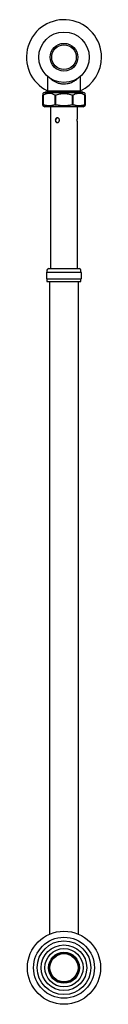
# Model space of a CAD drawing. Header units: millimetres. Extents: x 3937.733 to 3937.797, y 1842.742 to 1843.582.
import ezdxf

# ---------------------------------------------------------------- set-up
doc = ezdxf.new("R2010")
doc.units = ezdxf.units.MM
doc.layers.add('SANINDUSA', color=3, linetype='Continuous')

msp = doc.modelspace()

# ---------------------------------------------------------------- linework, layer by layer
at = {"layer": 'SANINDUSA'}
for p, q in [((3937.75095, 1843.53404), (3937.75095, 1843.52161)), ((3937.77895, 1843.52161), (3937.77895, 1843.53404)), ((3937.74754, 1843.52007), (3937.74695, 1843.51942)), ((3937.74695, 1843.50993), (3937.74695, 1843.51805)), ((3937.7471, 1843.51811), (3937.74701, 1843.51811)), ((3937.74718, 1843.51805), (3937.74718, 1843.50993)), ((3937.75095, 1843.52161), (3937.76495, 1843.52161)), ((3937.75728, 1843.50993), (3937.75728, 1843.51805)), ((3937.75766, 1843.51811), (3937.75742, 1843.51811)), ((3937.75781, 1843.51805), (3937.75781, 1843.50993)), ((3937.76495, 1843.52161), (3937.77895, 1843.52161)), ((3937.77209, 1843.50993), (3937.77209, 1843.51805)), ((3937.77249, 1843.51811), (3937.77225, 1843.51811)), ((3937.77263, 1843.51805), (3937.77263, 1843.50993)), ((3937.78295, 1843.51942), (3937.78237, 1843.52007)), ((3937.78273, 1843.50993), (3937.78273, 1843.51805)), ((3937.7829, 1843.51811), (3937.78281, 1843.51811)), ((3937.78295, 1843.51805), (3937.78295, 1843.50993)), ((3937.74695, 1843.50914), (3937.74855, 1843.50813)), ((3937.74704, 1843.50984), (3937.74707, 1843.50984)), ((3937.75345, 1843.50811), (3937.75345, 1843.37011)), ((3937.75749, 1843.50984), (3937.75759, 1843.50984)), ((3937.77232, 1843.50984), (3937.77242, 1843.50984)), ((3937.77645, 1843.49861), (3937.77645, 1843.50811)), ((3937.78136, 1843.50813), (3937.78295, 1843.50914)), ((3937.78284, 1843.50984), (3937.78287, 1843.50984)), ((3937.77645, 1843.37011), (3937.77645, 1843.49461)), ((3937.74995, 1843.3664), (3937.74995, 1843.36182)), ((3937.75045, 1843.36711), (3937.7501, 1843.36676)), ((3937.75045, 1843.36861), (3937.75045, 1843.36711)), ((3937.75045, 1843.36711), (3937.77945, 1843.36711)), ((3937.75195, 1843.37011), (3937.76495, 1843.37011)), ((3937.77945, 1843.36711), (3937.77945, 1843.36861)), ((3937.77981, 1843.36676), (3937.77945, 1843.36711)), ((3937.77995, 1843.36182), (3937.77995, 1843.3664)), ((3937.7501, 1843.36146), (3937.75045, 1843.36111)), ((3937.75045, 1843.36111), (3937.75045, 1843.35911)), ((3937.77945, 1843.36111), (3937.75045, 1843.36111)), ((3937.75045, 1843.35911), (3937.77945, 1843.35911)), ((3937.75245, 1843.35911), (3937.75245, 1842.84611)), ((3937.77745, 1842.84611), (3937.77745, 1843.35911)), ((3937.77945, 1843.36111), (3937.77981, 1843.36146)), ((3937.77945, 1843.35911), (3937.77945, 1843.36111)), ((3937.75245, 1842.84611), (3937.75245, 1842.8022)), ((3937.77745, 1842.8022), (3937.77745, 1842.84611)), ((3937.75245, 1842.77801), (3937.75245, 1842.77361)), ((3937.77745, 1842.77361), (3937.77745, 1842.77801))]:
    msp.add_line(p, q, dxfattribs=at)
at = {"layer": 'SANINDUSA', "flags": 128}
msp.add_lwpolyline([(3937.75933, 1843.49859), (3937.7589, 1843.4985), (3937.75842, 1843.49818), (3937.75806, 1843.49769), (3937.75785, 1843.49706), (3937.75782, 1843.49639), (3937.75796, 1843.49576), (3937.75826, 1843.49521), (3937.7587, 1843.49482), (3937.75925, 1843.49463), (3937.75945, 1843.49461), (3937.75945, 1843.49461)], dxfattribs=at)
at = {"layer": 'SANINDUSA'}
for centre, radius in [((3937.76495, 1843.55036), 0.0215), ((3937.76495, 1843.55036), 0.01183), ((3937.76495, 1843.55036), 0.0105), ((3937.76495, 1842.77361), 0.0312), ((3937.76495, 1842.77361), 0.026), ((3937.76495, 1842.77361), 0.0229), ((3937.76495, 1842.77361), 0.01945), ((3937.76495, 1842.77361), 0.01635), ((3937.76495, 1842.77361), 0.01325), ((3937.76495, 1842.77361), 0.0125), ((3937.76495, 1842.77361), 0.012)]:
    msp.add_circle(centre, radius, dxfattribs=at)
for centre, radius, start, end in [((3937.76495, 1843.55036), 0.032, 0, 244.05491), ((3937.76495, 1843.55036), 0.032, 295.94509, 0), ((3937.74764, 1843.51996), 0.00015, 90, 135), ((3937.74933, 1843.51961), 0.001, 90, 149.31685), ((3937.74995, 1843.52161), 0.001, 270, 0), ((3937.77995, 1843.52161), 0.001, 180, 270), ((3937.78058, 1843.51961), 0.001, 30.56426, 90), ((3937.78227, 1843.51996), 0.00015, 45, 90), ((3937.74862, 1843.50826), 0.00015, 240, 270), ((3937.78129, 1843.50826), 0.00015, 270, 300), ((3937.75045, 1843.3664), 0.0005, 135, 180), ((3937.75195, 1843.36861), 0.0015, 90, 180), ((3937.77795, 1843.36861), 0.0015, 0, 90), ((3937.77945, 1843.3664), 0.0005, 0, 45), ((3937.75045, 1843.36182), 0.0005, 180, 225), ((3937.77945, 1843.36182), 0.0005, 315, 0)]:
    msp.add_arc(centre, radius, start, end, dxfattribs=at)
for points, knots in [([(3937.7524, 1843.53308), (3937.75242, 1843.53306), (3937.7526, 1843.53288), (3937.75299, 1843.53251), (3937.75361, 1843.53195), (3937.75428, 1843.5314), (3937.75507, 1843.53081), (3937.75596, 1843.53022), (3937.75704, 1843.52959), (3937.7582, 1843.52904), (3937.75945, 1843.52854), (3937.76075, 1843.52815), (3937.76212, 1843.52784), (3937.76352, 1843.52765), (3937.7654, 1843.52757), (3937.76779, 1843.5278), (3937.77018, 1843.52842), (3937.77211, 1843.5292), (3937.77359, 1843.52999), (3937.77494, 1843.53087), (3937.77611, 1843.53179), (3937.77687, 1843.53245), (3937.77717, 1843.53275), (3937.77721, 1843.53279)], [0, 0, 0, 0, 0.005123, 0.042514, 0.078734, 0.121427, 0.153958, 0.199317, 0.244593, 0.290991, 0.33451, 0.379949, 0.423041, 0.467569, 0.510792, 0.595651, 0.686987, 0.745618, 0.805903, 0.867018, 0.929863, 0.991328, 1, 1, 1, 1]), ([(3937.74695, 1843.51942), (3937.74695, 1843.51942), (3937.74695, 1843.51929), (3937.74695, 1843.51882), (3937.74695, 1843.51847), (3937.74695, 1843.51805)], [0, 0, 0, 0, 0.5, 0.5, 1, 1, 1, 1]), ([(3937.75728, 1843.51805), (3937.75686, 1843.51827), (3937.75644, 1843.51847), (3937.75525, 1843.51895), (3937.75448, 1843.51917), (3937.75321, 1843.51938), (3937.75272, 1843.51942), (3937.75198, 1843.51942), (3937.75174, 1843.51941), (3937.7511, 1843.51936), (3937.75071, 1843.5193), (3937.74969, 1843.51909), (3937.74908, 1843.51889), (3937.74804, 1843.51847), (3937.7476, 1843.51827), (3937.74718, 1843.51805)], [1.035294, 1.035294, 1.035294, 1.035294, 2.918988, 2.918988, 6.254974, 6.254974, 8.339965, 8.339965, 9.382461, 9.382461, 11.050454, 11.050454, 13.719243, 13.719243, 15.644636, 15.644636, 15.644636, 15.644636]), ([(3937.74764, 1843.52011), (3937.74764, 1843.52011), (3937.74947, 1843.52011), (3937.75596, 1843.52011), (3937.76036, 1843.52011), (3937.76955, 1843.52011), (3937.77395, 1843.52011), (3937.78044, 1843.52011), (3937.78227, 1843.52011), (3937.78227, 1843.52011)], [0, 0, 0, 0, 0.25, 0.25, 0.5, 0.5, 0.75, 0.75, 1, 1, 1, 1]), ([(3937.78058, 1843.52061), (3937.78058, 1843.52061), (3937.77893, 1843.52061), (3937.77307, 1843.52061), (3937.7691, 1843.52061), (3937.76081, 1843.52061), (3937.75684, 1843.52061), (3937.75098, 1843.52061), (3937.74933, 1843.52061), (3937.74933, 1843.52061)], [0, 0, 0, 0, 0.25, 0.25, 0.5, 0.5, 0.75, 0.75, 1, 1, 1, 1]), ([(3937.75781, 1843.51805), (3937.75896, 1843.51847), (3937.76013, 1843.51882), (3937.76252, 1843.5193), (3937.76374, 1843.51942), (3937.76617, 1843.51942), (3937.76739, 1843.51929), (3937.76978, 1843.51882), (3937.77095, 1843.51847), (3937.77209, 1843.51805)], [0, 0, 0, 0, 0.25, 0.25, 0.5, 0.5, 0.75, 0.75, 1, 1, 1, 1]), ([(3937.78273, 1843.51805), (3937.78231, 1843.51827), (3937.78189, 1843.51847), (3937.78071, 1843.51895), (3937.77993, 1843.51917), (3937.77867, 1843.51938), (3937.77817, 1843.51942), (3937.77744, 1843.51942), (3937.77719, 1843.51941), (3937.77655, 1843.51936), (3937.77616, 1843.5193), (3937.77515, 1843.51909), (3937.77454, 1843.51889), (3937.77349, 1843.51847), (3937.77306, 1843.51827), (3937.77263, 1843.51805)], [1.030939, 1.030939, 1.030939, 1.030939, 2.917465, 2.917465, 6.25171, 6.25171, 8.335613, 8.335613, 9.377565, 9.377565, 11.044687, 11.044687, 13.712084, 13.712084, 15.640287, 15.640287, 15.640287, 15.640287]), ([(3937.78295, 1843.51805), (3937.78295, 1843.51847), (3937.78295, 1843.51882), (3937.78295, 1843.5193), (3937.78295, 1843.51942), (3937.78295, 1843.51942)], [0, 0, 0, 0, 0.5, 0.5, 1, 1, 1, 1]), ([(3937.74695, 1843.50914), (3937.74695, 1843.50914), (3937.74695, 1843.50914), (3937.74695, 1843.50915), (3937.74695, 1843.50917), (3937.74695, 1843.5092), (3937.74695, 1843.50924), (3937.74695, 1843.50929), (3937.74695, 1843.50936), (3937.74695, 1843.50949), (3937.74695, 1843.50968), (3937.74695, 1843.50985), (3937.74695, 1843.50993)], [0, 0, 0, 0, 0.070675, 0.1415742, 0.2127167, 0.2841216, 0.3558076, 0.4277933, 0.5000971, 0.6629308, 0.8295062, 1, 1, 1, 1]), ([(3937.74704, 1843.50984), (3937.74702, 1843.50984), (3937.74701, 1843.50984), (3937.74699, 1843.50986), (3937.74698, 1843.50986), (3937.74697, 1843.50988)], [0, 0, 0, 0, 0.5, 0.5, 1, 1, 1, 1]), ([(3937.74707, 1843.50984), (3937.74709, 1843.50984), (3937.7471, 1843.50984), (3937.74712, 1843.50986), (3937.74714, 1843.50986), (3937.74715, 1843.50988)], [0, 0, 0, 0, 0.5, 0.5, 1, 1, 1, 1]), ([(3937.74718, 1843.50993), (3937.74732, 1843.50989), (3937.7476, 1843.5098), (3937.74803, 1843.50969), (3937.74845, 1843.50959), (3937.74886, 1843.50949), (3937.74928, 1843.50941), (3937.74998, 1843.50929), (3937.75096, 1843.50917), (3937.75223, 1843.50912), (3937.7535, 1843.50917), (3937.75462, 1843.50931), (3937.75559, 1843.50949), (3937.75643, 1843.50968), (3937.75699, 1843.50985), (3937.75728, 1843.50993)], [0, 0, 0, 0, 0.042891, 0.085283, 0.127187, 0.168613, 0.209572, 0.250076, 0.37584, 0.500004, 0.624142, 0.749929, 0.831345, 0.914673, 1, 1, 1, 1]), ([(3937.78129, 1843.50811), (3937.78129, 1843.50811), (3937.78129, 1843.50811), (3937.78127, 1843.50811), (3937.78125, 1843.50811), (3937.78122, 1843.50811), (3937.78118, 1843.50811), (3937.78114, 1843.50811), (3937.78108, 1843.50811), (3937.78095, 1843.50811), (3937.78068, 1843.50811), (3937.78016, 1843.50811), (3937.77948, 1843.50811), (3937.77836, 1843.50811), (3937.77659, 1843.50811), (3937.77398, 1843.50811), (3937.77105, 1843.50811), (3937.768, 1843.50811), (3937.76495, 1843.50811), (3937.76191, 1843.50811), (3937.75886, 1843.50811), (3937.75593, 1843.50811), (3937.75332, 1843.50811), (3937.75155, 1843.50811), (3937.75043, 1843.50811), (3937.74975, 1843.50811), (3937.74923, 1843.50811), (3937.74893, 1843.50811), (3937.74877, 1843.50811), (3937.74868, 1843.50811), (3937.74863, 1843.50811), (3937.74862, 1843.50811), (3937.74862, 1843.50811)], [0, 0, 0, 0, 0.0073, 0.0145892, 0.0218714, 0.0291504, 0.03643, 0.0437141, 0.0510066, 0.0583111, 0.0892018, 0.1201028, 0.1522813, 0.18447, 0.2501189, 0.3157677, 0.3800524, 0.4417711, 0.5000019, 0.5582327, 0.6199514, 0.6842361, 0.7498849, 0.8155338, 0.8477123, 0.879901, 0.9107917, 0.9416927, 0.956281, 0.9708412, 0.985404, 1, 1, 1, 1]), ([(3937.75749, 1843.50984), (3937.75746, 1843.50984), (3937.75743, 1843.50984), (3937.75738, 1843.50986), (3937.75735, 1843.50986), (3937.75732, 1843.50988)], [0, 0, 0, 0, 0.5, 0.5, 1, 1, 1, 1]), ([(3937.75759, 1843.50984), (3937.75762, 1843.50984), (3937.75765, 1843.50984), (3937.7577, 1843.50986), (3937.75773, 1843.50986), (3937.75776, 1843.50988)], [0, 0, 0, 0, 0.5, 0.5, 1, 1, 1, 1]), ([(3937.75781, 1843.50993), (3937.75802, 1843.50989), (3937.75842, 1843.5098), (3937.75902, 1843.50969), (3937.75961, 1843.50959), (3937.7602, 1843.50949), (3937.76078, 1843.50941), (3937.76177, 1843.50929), (3937.76316, 1843.50917), (3937.76496, 1843.50912), (3937.76675, 1843.50917), (3937.76834, 1843.50931), (3937.76972, 1843.50949), (3937.7709, 1843.50968), (3937.77169, 1843.50985), (3937.77209, 1843.50993)], [0, 0, 0, 0, 0.042969, 0.085398, 0.1273, 0.168684, 0.209563, 0.249947, 0.376048, 0.500004, 0.624187, 0.750036, 0.831457, 0.914749, 1, 1, 1, 1]), ([(3937.77232, 1843.50984), (3937.77229, 1843.50984), (3937.77226, 1843.50984), (3937.7722, 1843.50986), (3937.77217, 1843.50986), (3937.77215, 1843.50988)], [0, 0, 0, 0, 0.5, 0.5, 1, 1, 1, 1]), ([(3937.77242, 1843.50984), (3937.77245, 1843.50984), (3937.77248, 1843.50984), (3937.77253, 1843.50986), (3937.77256, 1843.50986), (3937.77259, 1843.50988)], [0, 0, 0, 0, 0.5, 0.5, 1, 1, 1, 1]), ([(3937.77263, 1843.50993), (3937.77278, 1843.50989), (3937.77306, 1843.5098), (3937.77348, 1843.50969), (3937.7739, 1843.50959), (3937.77432, 1843.50949), (3937.77473, 1843.50941), (3937.77543, 1843.50929), (3937.77641, 1843.50917), (3937.77768, 1843.50912), (3937.77895, 1843.50917), (3937.78007, 1843.50931), (3937.78105, 1843.50949), (3937.78189, 1843.50968), (3937.78245, 1843.50985), (3937.78273, 1843.50993)], [0, 0, 0, 0, 0.042891, 0.085284, 0.127187, 0.168613, 0.209572, 0.250077, 0.375841, 0.500004, 0.624142, 0.749929, 0.831345, 0.914673, 1, 1, 1, 1]), ([(3937.78284, 1843.50984), (3937.78282, 1843.50984), (3937.78281, 1843.50984), (3937.78279, 1843.50986), (3937.78277, 1843.50986), (3937.78276, 1843.50988)], [0, 0, 0, 0, 0.5, 0.5, 1, 1, 1, 1]), ([(3937.78287, 1843.50984), (3937.78289, 1843.50984), (3937.7829, 1843.50984), (3937.78292, 1843.50986), (3937.78293, 1843.50986), (3937.78294, 1843.50988)], [0, 0, 0, 0, 0.5, 0.5, 1, 1, 1, 1]), ([(3937.78295, 1843.50993), (3937.78295, 1843.50989), (3937.78295, 1843.5098), (3937.78295, 1843.50969), (3937.78295, 1843.50959), (3937.78295, 1843.50949), (3937.78295, 1843.50941), (3937.78295, 1843.50933), (3937.78295, 1843.50925), (3937.78295, 1843.50918), (3937.78295, 1843.50914), (3937.78295, 1843.50914), (3937.78295, 1843.50914)], [0, 0, 0, 0, 0.0859259, 0.1707771, 0.2545745, 0.33734, 0.4190962, 0.4998667, 0.6265702, 0.752094, 0.8765368, 1, 1, 1, 1]), ([(3937.7592, 1843.49461), (3937.75909, 1843.49461), (3937.75898, 1843.49462), (3937.75876, 1843.49467), (3937.75865, 1843.49471), (3937.75845, 1843.49481), (3937.75836, 1843.49487), (3937.75818, 1843.49502), (3937.7581, 1843.4951), (3937.75788, 1843.49538), (3937.75776, 1843.4956), (3937.7576, 1843.49608), (3937.75756, 1843.49635), (3937.75756, 1843.49674), (3937.75757, 1843.49687), (3937.75761, 1843.49713), (3937.75764, 1843.49725), (3937.75772, 1843.4975), (3937.75777, 1843.49761), (3937.75788, 1843.49783), (3937.75795, 1843.49793), (3937.7581, 1843.49812), (3937.75818, 1843.4982), (3937.75836, 1843.49834), (3937.75845, 1843.49841), (3937.75865, 1843.49851), (3937.75876, 1843.49855), (3937.75898, 1843.4986), (3937.75909, 1843.49861), (3937.75932, 1843.49861), (3937.75943, 1843.4986), (3937.75966, 1843.49855), (3937.75977, 1843.49851), (3937.75999, 1843.49841), (3937.76009, 1843.49835), (3937.76029, 1843.4982), (3937.76039, 1843.49812), (3937.76064, 1843.49784), (3937.76078, 1843.49762), (3937.76097, 1843.49714), (3937.76102, 1843.49688), (3937.76102, 1843.49648), (3937.76101, 1843.49635), (3937.76096, 1843.49609), (3937.76093, 1843.49597), (3937.76083, 1843.49572), (3937.76077, 1843.49561), (3937.76064, 1843.49539), (3937.76056, 1843.49529), (3937.7603, 1843.49501), (3937.7601, 1843.49486), (3937.75967, 1843.49466), (3937.75943, 1843.49461), (3937.7592, 1843.49461)], [0, 0, 0, 0, 0.03125, 0.03125, 0.0625, 0.0625, 0.09375, 0.09375, 0.125, 0.125, 0.1875, 0.1875, 0.25, 0.25, 0.28125, 0.28125, 0.3125, 0.3125, 0.34375, 0.34375, 0.375, 0.375, 0.40625, 0.40625, 0.4375, 0.4375, 0.46875, 0.46875, 0.5, 0.5, 0.53125, 0.53125, 0.5625, 0.5625, 0.59375, 0.59375, 0.625, 0.625, 0.6875, 0.6875, 0.75, 0.75, 0.78125, 0.78125, 0.8125, 0.8125, 0.84375, 0.84375, 0.875, 0.875, 0.9375, 0.9375, 1, 1, 1, 1]), ([(3937.77645, 1843.49461), (3937.77645, 1843.49461), (3937.77645, 1843.49462), (3937.77644, 1843.49467), (3937.77644, 1843.49471), (3937.77642, 1843.49481), (3937.77641, 1843.49487), (3937.77639, 1843.49502), (3937.77638, 1843.4951), (3937.77634, 1843.49538), (3937.77632, 1843.4956), (3937.77629, 1843.49608), (3937.77628, 1843.49635), (3937.77628, 1843.49674), (3937.77628, 1843.49687), (3937.77629, 1843.49713), (3937.7763, 1843.49725), (3937.77631, 1843.4975), (3937.77632, 1843.49761), (3937.77634, 1843.49783), (3937.77636, 1843.49793), (3937.77638, 1843.49812), (3937.77639, 1843.4982), (3937.77641, 1843.49834), (3937.77642, 1843.49841), (3937.77644, 1843.49851), (3937.77644, 1843.49855), (3937.77645, 1843.4986), (3937.77645, 1843.49861), (3937.77645, 1843.49861)], [0, 0, 0, 0, 0.0625, 0.0625, 0.125, 0.125, 0.1875, 0.1875, 0.25, 0.25, 0.375, 0.375, 0.5, 0.5, 0.5625, 0.5625, 0.625, 0.625, 0.6875, 0.6875, 0.75, 0.75, 0.8125, 0.8125, 0.875, 0.875, 0.9375, 0.9375, 1, 1, 1, 1]), ([(3937.76495, 1843.37011), (3937.76509, 1843.37011), (3937.76535, 1843.37011), (3937.76575, 1843.37011), (3937.76614, 1843.37011), (3937.76654, 1843.37011), (3937.76693, 1843.37011), (3937.7676, 1843.37011), (3937.76855, 1843.37011), (3937.76976, 1843.37011), (3937.77095, 1843.37011), (3937.77247, 1843.37011), (3937.77421, 1843.37011), (3937.77562, 1843.37011), (3937.77652, 1843.37011), (3937.77706, 1843.37011), (3937.77747, 1843.37011), (3937.77769, 1843.37011), (3937.77781, 1843.37011), (3937.77786, 1843.37011), (3937.7779, 1843.37011), (3937.77793, 1843.37011), (3937.77795, 1843.37011), (3937.77795, 1843.37011), (3937.77795, 1843.37011)], [0, 0, 0, 0, 0.019461, 0.038885, 0.058289, 0.077692, 0.097111, 0.116565, 0.178315, 0.24009, 0.304414, 0.368764, 0.5, 0.631236, 0.69556, 0.759909, 0.821659, 0.883435, 0.902885, 0.922302, 0.941704, 0.961109, 0.980535, 1, 1, 1, 1])]:
    msp.add_open_spline(points, degree=3, knots=knots, dxfattribs=at)
for points in [[(3937.74697, 1843.51809), (3937.74696, 1843.51807), (3937.74695, 1843.51806), (3937.74695, 1843.51805)], [(3937.74701, 1843.51811), (3937.74699, 1843.51811), (3937.74698, 1843.51811), (3937.74697, 1843.51809)], [(3937.74715, 1843.51809), (3937.74713, 1843.51811), (3937.74712, 1843.51811), (3937.7471, 1843.51811)], [(3937.74718, 1843.51805), (3937.74716, 1843.51806), (3937.74715, 1843.51807), (3937.74715, 1843.51809)], [(3937.75732, 1843.51809), (3937.75731, 1843.51807), (3937.75729, 1843.51806), (3937.75728, 1843.51805)], [(3937.75742, 1843.51811), (3937.75739, 1843.51811), (3937.75735, 1843.51811), (3937.75732, 1843.51809)], [(3937.75776, 1843.51809), (3937.75773, 1843.51811), (3937.75769, 1843.51811), (3937.75766, 1843.51811)], [(3937.75781, 1843.51805), (3937.7578, 1843.51806), (3937.75778, 1843.51807), (3937.75776, 1843.51809)], [(3937.77215, 1843.51809), (3937.77213, 1843.51807), (3937.77211, 1843.51806), (3937.77209, 1843.51805)], [(3937.77225, 1843.51811), (3937.77222, 1843.51811), (3937.77218, 1843.51811), (3937.77215, 1843.51809)], [(3937.77259, 1843.51809), (3937.77256, 1843.51811), (3937.77252, 1843.51811), (3937.77249, 1843.51811)], [(3937.77263, 1843.51805), (3937.77262, 1843.51806), (3937.7726, 1843.51807), (3937.77259, 1843.51809)], [(3937.78276, 1843.51809), (3937.78276, 1843.51807), (3937.78274, 1843.51806), (3937.78273, 1843.51805)], [(3937.78281, 1843.51811), (3937.78279, 1843.51811), (3937.78278, 1843.51811), (3937.78276, 1843.51809)], [(3937.78294, 1843.51809), (3937.78293, 1843.51811), (3937.78292, 1843.51811), (3937.7829, 1843.51811)], [(3937.78295, 1843.51805), (3937.78295, 1843.51806), (3937.78295, 1843.51807), (3937.78294, 1843.51809)], [(3937.74695, 1843.50993), (3937.74695, 1843.50991), (3937.74696, 1843.5099), (3937.74697, 1843.50988)], [(3937.74718, 1843.50993), (3937.74717, 1843.50991), (3937.74715, 1843.5099), (3937.74715, 1843.50988)], [(3937.75728, 1843.50993), (3937.75729, 1843.50991), (3937.75731, 1843.5099), (3937.75732, 1843.50988)], [(3937.75781, 1843.50993), (3937.7578, 1843.50991), (3937.75778, 1843.5099), (3937.75776, 1843.50988)], [(3937.77209, 1843.50993), (3937.77211, 1843.50991), (3937.77213, 1843.5099), (3937.77215, 1843.50988)], [(3937.77263, 1843.50993), (3937.77262, 1843.50991), (3937.77261, 1843.5099), (3937.77259, 1843.50988)], [(3937.78273, 1843.50993), (3937.78274, 1843.50991), (3937.78276, 1843.5099), (3937.78276, 1843.50988)], [(3937.78295, 1843.50993), (3937.78295, 1843.50991), (3937.78295, 1843.5099), (3937.78294, 1843.50988)]]:
    msp.add_open_spline(points, degree=3, dxfattribs=at)

doc.saveas('drawing.dxf')
